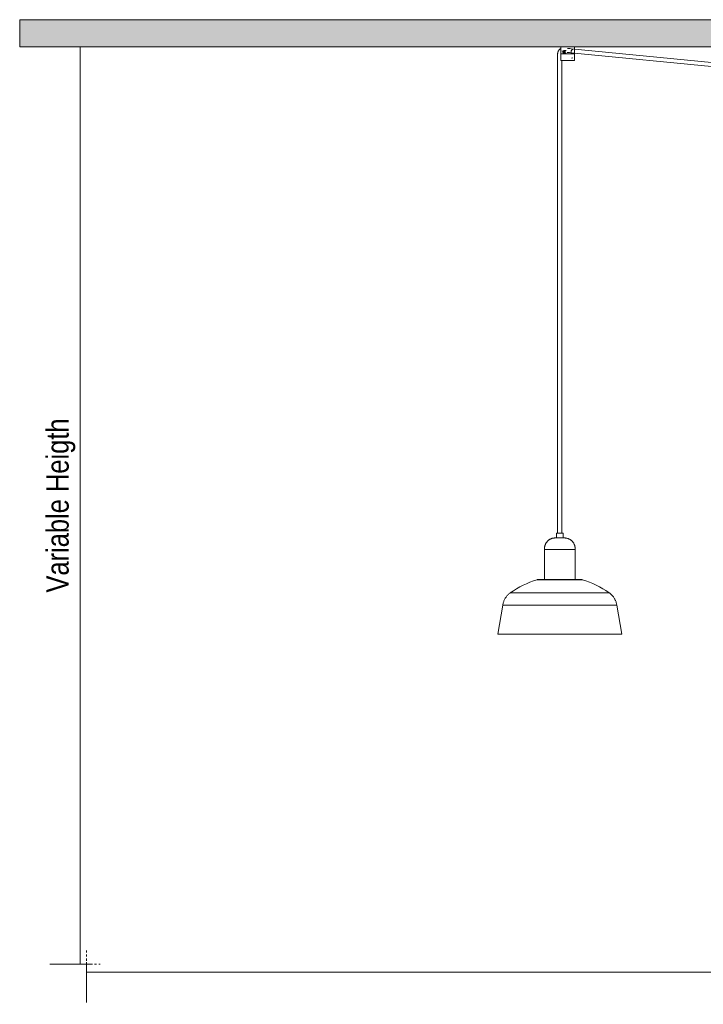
# Model space of a CAD drawing. Header units: millimetres. Extents: x 5395 to 9802, y 579 to 7363.
# Tile 1 of 5: x 5395 to 6409, y 579 to 2041. Entities that reach past the tile are written whole.
import ezdxf

# ---------------------------------------------------------------- set-up
doc = ezdxf.new("R2010")
doc.units = ezdxf.units.MM
doc.linetypes.add('Dash', pattern=[6, 3, -3])
for name, color, linetype, lineweight in [('Cotas', 7, 'Continuous', 9), ('Cotas-15', 7, 'Continuous', 9), ('Luminarias', 7, 'Continuous', 20), ('Techos', 7, 'Continuous', 9)]:
    doc.layers.add(name, color=color, linetype=linetype, lineweight=lineweight)
doc.layers.add('Lighthing Fixture Dim Grey Dash', color=7, linetype='Dash', lineweight=9, true_color=0xd2d2d2)
doc.styles.add('Arial Narrow', font='ARIALN.TTF', dxfattribs={"height": 33})
doc.dimstyles.new('FARO_-_2_2mm_Arial_Narrow_mm_Inch_Left', dxfattribs={"dimscale": 304.8, "dimtxt": 33.773222, "dimasz": 0, "dimexe": 0.147638, "dimexo": 0.0625, "dimgap": 0.024606, "dimtad": 1, "dimdec": 0, "dimzin": 0, "dimdsep": 46, "dimtxsty": 'Arial Narrow', "dimblk1": 'NONE', "dimblk2": 'NONE', "dimsah": 1, "dimcen": 0.09, "dimadec": 0, "dimazin": 0, "dimtfac": 1, "dimtdec": 4, "dimtix": 1, "dimtmove": 0, "dimatfit": 3, "dimfxl": 0.049213, "dimfxlon": 1, "dimtvp": 1, "dimtolj": 1, "dimtzin": 0, "dimarcsym": 2})

# ---------------------------------------------------------------- blocks, each defined once
blk = doc.blocks.new('20340-116-3L - 62804-3L LANG Black pendant lamp 3L-856782-Alzado_PDF')
at = {"layer": 'Luminarias', "lineweight": 9}
for p, q in [((6192.9, 1989.5), (6192.9, 1983.8)), ((6197.4, 1989.3), (6197.4, 1979.8)), ((6197.7, 2000), (6197.7, 1990)), ((6197.7, 1990), (6212.9, 1990)), ((6197.8, 1992.7), (6197.8, 1990)), ((6200, 1989.8), (6200.1, 1989.8)), ((6200.6, 1993.3), (6201.9, 1994.4)), ((6201.1, 1991.5), (6200.6, 1993.3)), ((6200.6, 1993.3), (6201.5, 1993.3)), ((6200.8, 1990), (6200.8, 1989.7)), ((6201.9, 1991.5), (6201.1, 1991.5)), ((6202.3, 1994), (6201.5, 1993.3)), ((6201.5, 1993.3), (6202, 1991.5)), ((6201.5, 1989.8), (6202.2, 1989.8)), ((6205.7, 1994.8), (6201.9, 1994.8)), ((6201.9, 1994.4), (6203.1, 1993.3)), ((6202.5, 1991.5), (6201.9, 1991.5)), ((6201.9, 1990.8), (6205.7, 1990.8)), ((6203.1, 1993.3), (6202.6, 1991.5)), ((6202.6, 1991.5), (6203.5, 1991.5)), ((6203.5, 1991.5), (6203.6, 1991.7)), ((6204.7, 1989.8), (6205.1, 1989.8)), ((6211.1, 1997.6), (6207.3, 1997.9)), ((6207.4, 1992), (6470.8, 1966.2)), ((6471.4, 1972.2), (6208, 1997.9)), ((6209.9, 1989.7), (6209.9, 1990)), ((6212.3, 1989.8), (6214.2, 1989.8)), ((6212.9, 1990), (6212.9, 1992.7)), ((6214.2, 1989.8), (6215.5, 1989.8)), ((6214.6, 1990), (6214.6, 1989.7)), ((6217.7, 1990), (6214.6, 1990)), ((6217.7, 1990), (6217.7, 2000)), ((6217.7, 1991), (6217.7, 1990)), ((6217.7, 1990), (6217.7, 1990)), ((6218, 1979.8), (6218, 1989.3)), ((6192.9, 1983.8), (6192.9, 1278.5)), ((6216.4, 1979.8), (6197.4, 1979.8)), ((6198.9, 1278.5), (6198.9, 1979.8)), ((6213.6, 1983.2), (6215.5, 1983.8)), ((6218, 1979.8), (6216.4, 1979.8)), ((6191.1, 1278.5), (6191.1, 1271.5)), ((6196.5, 1278.5), (6191.1, 1278.5)), ((6201.1, 1278.5), (6196.5, 1278.5)), ((6201.1, 1271.5), (6201.1, 1278.5)), ((6173.3, 1254.5), (6173.3, 1209.9)), ((6198.3, 1254.5), (6173.3, 1254.5)), ((6218.8, 1254.5), (6198.3, 1254.5)), ((6218.8, 1209.9), (6218.8, 1254.5)), ((6162.8, 1209.5), (6199.3, 1209.5)), ((6173.4, 1209.9), (6173.3, 1209.9)), ((6199.3, 1209.5), (6229.5, 1209.5)), ((6203.1, 1190), (6123, 1190)), ((6269.4, 1190), (6203.1, 1190)), ((6111.6, 1171.9), (6104.1, 1128.9)), ((6204.2, 1171.9), (6111.6, 1171.9)), ((6280.5, 1171.9), (6204.2, 1171.9)), ((6288.1, 1128.9), (6280.5, 1171.9)), ((6204.9, 1128.9), (6104.1, 1128.9)), ((6288.1, 1128.9), (6204.9, 1128.9))]:
    blk.add_line(p, q, dxfattribs=at)
at = {"layer": 'Luminarias', "lineweight": 9, "flags": 128}
for points in [[(6198, 1997.9), (6197.7, 1997.8), (6197.4, 1997.6), (6197.1, 1997.5), (6196.8, 1997.3), (6196.6, 1997.1), (6196.3, 1996.9), (6196, 1996.6), (6195.8, 1996.4), (6195.5, 1996.2), (6195.3, 1995.9), (6195.1, 1995.7), (6194.8, 1995.4), (6194.6, 1995.1), (6194.5, 1994.9), (6194.3, 1994.6), (6194.1, 1994.3), (6193.9, 1994), (6193.8, 1993.7), (6193.7, 1993.4), (6193.5, 1993), (6193.4, 1992.7), (6193.3, 1992.4), (6193.2, 1992.1), (6193.1, 1991.7), (6193.1, 1991.4), (6193, 1991.1), (6193, 1990.7), (6192.9, 1990.4), (6192.9, 1990), (6192.9, 1989.7), (6192.9, 1989.5)], [(6197.4, 1989.3), (6197.4, 1989.3), (6197.4, 1989.3), (6197.4, 1989.3), (6197.5, 1989.3), (6197.5, 1989.4), (6197.5, 1989.4), (6197.5, 1989.4), (6197.5, 1989.4), (6197.5, 1989.4), (6197.5, 1989.5), (6197.5, 1989.5), (6197.5, 1989.5), (6197.5, 1989.5), (6197.5, 1989.5), (6197.5, 1989.6), (6197.5, 1989.6), (6197.6, 1989.6), (6197.6, 1989.6), (6197.6, 1989.6), (6197.6, 1989.6), (6197.6, 1989.6), (6197.6, 1989.7), (6197.6, 1989.7), (6197.7, 1989.7), (6197.7, 1989.7), (6197.7, 1989.7), (6197.7, 1989.7), (6197.7, 1989.7), (6197.7, 1989.7), (6197.8, 1989.7), (6197.8, 1989.7), (6197.8, 1989.8), (6197.8, 1989.8), (6197.8, 1989.8), (6197.9, 1989.8), (6197.9, 1989.8), (6197.9, 1989.8), (6197.9, 1989.8), (6197.9, 1989.8), (6198, 1989.8)], [(6215.9, 1989.8), (6215.7, 1989.8), (6215.5, 1989.8), (6215.2, 1989.8), (6215, 1989.8), (6214.7, 1989.8), (6214.4, 1989.8), (6214.1, 1989.8), (6213.8, 1989.8), (6213.5, 1989.8), (6213.2, 1989.8), (6212.9, 1989.8), (6212.5, 1989.8), (6212.2, 1989.8), (6211.8, 1989.8), (6211.5, 1989.8), (6211.1, 1989.8), (6210.7, 1989.8), (6210.4, 1989.8), (6210, 1989.8), (6209.6, 1989.8), (6209.2, 1989.8), (6208.8, 1989.8), (6208.4, 1989.8), (6208, 1989.8), (6207.7, 1989.8), (6207.3, 1989.8), (6206.9, 1989.8), (6206.5, 1989.8), (6206.1, 1989.8), (6205.7, 1989.8), (6205.3, 1989.8), (6205, 1989.8), (6204.6, 1989.8), (6204.2, 1989.8), (6203.9, 1989.8), (6203.5, 1989.8), (6203.1, 1989.8), (6202.8, 1989.8), (6202.5, 1989.8), (6202.1, 1989.8), (6201.8, 1989.8), (6201.5, 1989.8), (6201.2, 1989.8), (6200.9, 1989.8), (6200.7, 1989.8), (6200.4, 1989.8), (6200.1, 1989.8), (6199.9, 1989.8), (6199.7, 1989.8), (6199.5, 1989.8), (6199.3, 1989.8), (6199.1, 1989.8), (6198.9, 1989.8), (6198.7, 1989.8), (6198.6, 1989.8), (6198.5, 1989.8), (6198.3, 1989.8), (6198.2, 1989.8), (6198.2, 1989.8), (6198.1, 1989.8), (6198, 1989.8), (6198, 1989.8), (6198, 1989.8), (6198, 1989.8)], [(6198, 1989.8), (6198, 1989.8), (6198, 1989.8), (6198, 1989.8), (6198.1, 1989.8), (6198.1, 1989.8), (6198.2, 1989.8), (6198.3, 1989.8), (6198.4, 1989.8), (6198.6, 1989.8), (6198.7, 1989.8), (6198.9, 1989.8), (6199.1, 1989.8), (6199.2, 1989.8), (6199.4, 1989.8), (6199.5, 1989.8)], [(6198.9, 1989.6), (6198.9, 1989.8), (6198.9, 1989.9), (6198.9, 1990)], [(6199.5, 1989.8), (6199.8, 1989.8), (6200, 1989.8), (6200.2, 1989.8)], [(6207, 1991.9), (6208.9, 1991.8), (6210.4, 1991.6)], [(6214.6, 1989.8), (6214.8, 1989.8), (6215.1, 1989.8), (6215.3, 1989.8)], [(6215.6, 1989.8), (6215.8, 1989.8), (6216, 1989.8), (6216.2, 1989.8), (6216.4, 1989.8), (6216.6, 1989.8), (6216.7, 1989.8), (6216.9, 1989.8), (6217, 1989.8), (6217.1, 1989.8), (6217.2, 1989.8), (6217.3, 1989.8), (6217.4, 1989.8), (6217.5, 1989.8), (6217.5, 1989.8), (6217.5, 1989.8), (6217.5, 1989.8)], [(6217.5, 1989.8), (6217.5, 1989.8), (6217.5, 1989.8), (6217.5, 1989.8), (6217.4, 1989.8), (6217.3, 1989.8), (6217.2, 1989.8), (6217.1, 1989.8), (6217, 1989.8), (6216.9, 1989.8), (6216.8, 1989.8), (6216.6, 1989.8), (6216.4, 1989.8), (6216.2, 1989.8), (6216, 1989.8), (6215.9, 1989.8)], [(6217.5, 1989.8), (6217.5, 1989.8), (6217.6, 1989.8), (6217.6, 1989.8), (6217.6, 1989.8), (6217.6, 1989.8), (6217.6, 1989.8), (6217.7, 1989.8), (6217.7, 1989.7), (6217.7, 1989.7), (6217.7, 1989.7), (6217.7, 1989.7), (6217.8, 1989.7), (6217.8, 1989.7), (6217.8, 1989.7), (6217.8, 1989.7), (6217.8, 1989.7), (6217.8, 1989.7), (6217.9, 1989.6), (6217.9, 1989.6), (6217.9, 1989.6), (6217.9, 1989.6), (6217.9, 1989.6), (6217.9, 1989.6), (6217.9, 1989.6), (6218, 1989.5), (6218, 1989.5), (6218, 1989.5), (6218, 1989.5), (6218, 1989.5), (6218, 1989.5), (6218, 1989.4), (6218, 1989.4), (6218, 1989.4), (6218, 1989.4), (6218, 1989.4), (6218, 1989.3), (6218, 1989.3), (6218, 1989.3), (6218, 1989.3), (6218, 1989.3)], [(6173.3, 1254.5), (6173.3, 1255.2), (6173.3, 1255.8), (6173.3, 1256.5), (6173.3, 1257.1), (6173.4, 1257.7), (6173.5, 1258.4), (6173.7, 1259), (6173.8, 1259.6), (6174, 1260.2), (6174.2, 1260.9), (6174.4, 1261.5), (6174.7, 1262), (6174.9, 1262.6), (6175.2, 1263.2), (6175.6, 1263.7), (6175.9, 1264.3), (6176.3, 1264.8), (6176.6, 1265.3), (6177.1, 1265.8), (6177.5, 1266.3), (6177.9, 1266.8), (6178.4, 1267.2), (6178.9, 1267.7), (6179.4, 1268.1), (6179.9, 1268.5), (6180.4, 1268.8), (6180.9, 1269.2), (6181.5, 1269.5), (6182.1, 1269.8), (6182.6, 1270.1), (6183.2, 1270.3), (6183.8, 1270.6), (6184.4, 1270.8), (6185, 1271), (6185.7, 1271.1), (6186.3, 1271.2), (6186.9, 1271.4), (6187.6, 1271.4), (6188.2, 1271.5), (6188.8, 1271.5), (6189.3, 1271.5)], [(6196.7, 1271.5), (6196.4, 1271.5), (6196.2, 1271.5), (6195.9, 1271.5), (6195.6, 1271.5), (6195.4, 1271.5), (6195.1, 1271.5), (6194.8, 1271.5), (6194.6, 1271.5), (6194.3, 1271.5), (6194, 1271.5), (6193.8, 1271.5), (6193.5, 1271.5), (6193.3, 1271.5), (6193, 1271.5), (6192.8, 1271.5), (6192.6, 1271.5), (6192.3, 1271.5), (6192.1, 1271.5), (6191.9, 1271.5), (6191.7, 1271.5), (6191.5, 1271.5), (6191.3, 1271.5), (6191.1, 1271.5), (6190.9, 1271.5), (6190.8, 1271.5), (6190.6, 1271.5), (6190.4, 1271.5), (6190.3, 1271.5), (6190.2, 1271.5), (6190, 1271.5), (6189.9, 1271.5), (6189.8, 1271.5), (6189.7, 1271.5), (6189.6, 1271.5), (6189.6, 1271.5), (6189.5, 1271.5), (6189.4, 1271.5), (6189.4, 1271.5), (6189.4, 1271.5), (6189.3, 1271.5), (6189.3, 1271.5), (6189.3, 1271.5)], [(6189.3, 1271.5), (6189.3, 1271.5), (6189.3, 1271.5), (6189.4, 1271.5), (6189.4, 1271.5), (6189.5, 1271.5), (6189.5, 1271.5), (6189.6, 1271.5), (6189.7, 1271.5), (6189.8, 1271.5), (6189.9, 1271.5), (6190, 1271.5), (6190.1, 1271.5), (6190.2, 1271.5), (6190.4, 1271.5), (6190.5, 1271.5), (6190.7, 1271.5), (6190.8, 1271.5), (6191, 1271.5), (6191.2, 1271.5), (6191.4, 1271.5), (6191.6, 1271.5), (6191.8, 1271.5), (6192, 1271.5), (6192.2, 1271.5), (6192.4, 1271.5), (6192.7, 1271.5), (6192.9, 1271.5), (6193.1, 1271.5), (6193.4, 1271.5), (6193.6, 1271.5), (6193.9, 1271.5), (6194.1, 1271.5), (6194.4, 1271.5), (6194.7, 1271.5), (6194.9, 1271.5), (6195.2, 1271.5), (6195.4, 1271.5)], [(6195.4, 1271.5), (6195.7, 1271.5), (6196, 1271.5), (6196.2, 1271.5), (6196.5, 1271.5), (6196.8, 1271.5), (6197, 1271.5), (6197.3, 1271.5), (6197.6, 1271.5), (6197.8, 1271.5), (6198.1, 1271.5), (6198.3, 1271.5), (6198.6, 1271.5), (6198.8, 1271.5), (6199.1, 1271.5), (6199.3, 1271.5), (6199.6, 1271.5), (6199.8, 1271.5), (6200, 1271.5), (6200.2, 1271.5), (6200.4, 1271.5), (6200.6, 1271.5), (6200.8, 1271.5), (6201, 1271.5), (6201.2, 1271.5), (6201.4, 1271.5), (6201.5, 1271.5), (6201.7, 1271.5), (6201.8, 1271.5), (6202, 1271.5), (6202.1, 1271.5), (6202.2, 1271.5), (6202.3, 1271.5), (6202.4, 1271.5), (6202.5, 1271.5), (6202.6, 1271.5), (6202.6, 1271.5), (6202.7, 1271.5), (6202.7, 1271.5), (6202.8, 1271.5), (6202.8, 1271.5), (6202.8, 1271.5), (6202.8, 1271.5)], [(6202.8, 1271.5), (6202.8, 1271.5), (6202.8, 1271.5), (6202.8, 1271.5), (6202.7, 1271.5), (6202.7, 1271.5), (6202.6, 1271.5), (6202.6, 1271.5), (6202.5, 1271.5), (6202.4, 1271.5), (6202.3, 1271.5), (6202.2, 1271.5), (6202.1, 1271.5), (6201.9, 1271.5), (6201.8, 1271.5), (6201.6, 1271.5), (6201.5, 1271.5), (6201.3, 1271.5), (6201.1, 1271.5), (6201, 1271.5), (6200.8, 1271.5), (6200.6, 1271.5), (6200.4, 1271.5), (6200.2, 1271.5), (6199.9, 1271.5), (6199.7, 1271.5), (6199.5, 1271.5), (6199.2, 1271.5), (6199, 1271.5), (6198.8, 1271.5), (6198.5, 1271.5), (6198.3, 1271.5), (6198, 1271.5), (6197.7, 1271.5), (6197.5, 1271.5), (6197.2, 1271.5), (6196.9, 1271.5), (6196.7, 1271.5)], [(6202.8, 1271.5), (6203.5, 1271.5), (6204.1, 1271.5), (6204.7, 1271.4), (6205.4, 1271.3), (6206, 1271.2), (6206.6, 1271.1), (6207.3, 1270.9), (6207.9, 1270.7), (6208.5, 1270.5), (6209.1, 1270.3), (6209.7, 1270), (6210.2, 1269.7), (6210.8, 1269.4), (6211.3, 1269.1), (6211.9, 1268.7), (6212.4, 1268.4), (6212.9, 1268), (6213.4, 1267.6), (6213.9, 1267.1), (6214.3, 1266.7), (6214.8, 1266.2), (6215.2, 1265.7), (6215.6, 1265.2), (6216, 1264.7), (6216.3, 1264.2), (6216.7, 1263.6), (6217, 1263), (6217.3, 1262.5), (6217.5, 1261.9), (6217.8, 1261.3), (6218, 1260.7), (6218.2, 1260.1), (6218.4, 1259.5), (6218.5, 1258.8), (6218.6, 1258.2), (6218.7, 1257.6), (6218.8, 1256.9), (6218.8, 1256.3), (6218.9, 1255.7), (6218.9, 1255), (6218.8, 1254.5)], [(6122.7, 1190), (6127.3, 1193.1), (6132, 1196), (6136.8, 1198.7), (6141.7, 1201.3), (6146.7, 1203.6), (6151.8, 1205.8), (6157, 1207.7), (6162.2, 1209.4), (6162.6, 1209.5)], [(6162.6, 1209.5), (6162.9, 1209.6), (6163.2, 1209.7), (6163.5, 1209.8), (6163.8, 1209.8), (6164.2, 1209.8), (6164.5, 1209.9), (6164.8, 1209.9), (6164.9, 1209.9)], [(6199.1, 1209.9), (6197.8, 1209.9), (6196.6, 1209.9), (6195.3, 1209.9), (6194.1, 1209.9), (6192.8, 1209.9), (6191.6, 1209.9), (6190.4, 1209.9), (6189.2, 1209.9), (6188, 1209.9), (6186.8, 1209.9), (6185.6, 1209.9), (6184.4, 1209.9), (6183.3, 1209.9), (6182.1, 1209.9), (6181, 1209.9), (6180, 1209.9), (6178.9, 1209.9), (6177.9, 1209.9), (6176.9, 1209.9), (6175.9, 1209.9), (6175, 1209.9), (6174.1, 1209.9), (6173.2, 1209.9), (6172.4, 1209.9), (6171.6, 1209.9), (6170.9, 1209.9), (6170.2, 1209.9), (6169.5, 1209.9), (6168.9, 1209.9), (6168.3, 1209.9), (6167.7, 1209.9), (6167.2, 1209.9), (6166.8, 1209.9), (6166.4, 1209.9), (6166.1, 1209.9), (6165.7, 1209.9), (6165.5, 1209.9), (6165.3, 1209.9), (6165.1, 1209.9), (6165, 1209.9), (6165, 1209.9), (6164.9, 1209.9)], [(6164.9, 1209.9), (6165, 1209.9), (6165, 1209.9), (6165.2, 1209.9), (6165.3, 1209.9), (6165.6, 1209.9), (6165.8, 1209.9), (6166.2, 1209.9), (6166.5, 1209.9), (6166.9, 1209.9), (6167.4, 1209.9), (6167.9, 1209.9), (6168.5, 1209.9), (6169.1, 1209.9), (6169.7, 1209.9), (6170.4, 1209.9), (6171.1, 1209.9), (6171.9, 1209.9), (6172.7, 1209.9), (6173.4, 1209.9)], [(6227.2, 1209.9), (6227.2, 1209.9), (6227.1, 1209.9), (6227, 1209.9), (6226.8, 1209.9), (6226.6, 1209.9), (6226.3, 1209.9), (6226, 1209.9), (6225.6, 1209.9), (6225.2, 1209.9), (6224.7, 1209.9), (6224.2, 1209.9), (6223.7, 1209.9), (6223.1, 1209.9), (6222.4, 1209.9), (6221.8, 1209.9), (6221, 1209.9), (6220.3, 1209.9), (6219.5, 1209.9), (6218.6, 1209.9), (6217.7, 1209.9), (6216.8, 1209.9), (6215.9, 1209.9), (6214.9, 1209.9), (6213.9, 1209.9), (6212.9, 1209.9), (6211.8, 1209.9), (6210.7, 1209.9), (6209.6, 1209.9), (6208.5, 1209.9), (6207.3, 1209.9), (6206.2, 1209.9), (6205, 1209.9), (6203.8, 1209.9), (6202.6, 1209.9), (6201.4, 1209.9), (6200.1, 1209.9), (6199.1, 1209.9)], [(6218.7, 1209.9), (6218.9, 1209.9), (6219.7, 1209.9), (6220.5, 1209.9), (6221.3, 1209.9), (6222, 1209.9), (6222.6, 1209.9), (6223.3, 1209.9), (6223.9, 1209.9), (6224.4, 1209.9), (6224.9, 1209.9), (6225.3, 1209.9), (6225.7, 1209.9), (6226.1, 1209.9), (6226.4, 1209.9), (6226.6, 1209.9), (6226.9, 1209.9), (6227, 1209.9), (6227.1, 1209.9), (6227.2, 1209.9), (6227.2, 1209.9)], [(6227.2, 1209.9), (6227.5, 1209.9), (6227.8, 1209.9), (6228.1, 1209.8), (6228.4, 1209.8), (6228.7, 1209.7), (6229.1, 1209.7), (6229.4, 1209.6), (6229.5, 1209.5)], [(6229.5, 1209.5), (6234.8, 1207.8), (6240, 1205.9), (6245.1, 1203.8), (6250.1, 1201.5), (6255, 1198.9), (6259.8, 1196.2), (6264.5, 1193.3), (6269.1, 1190.2), (6269.4, 1190)], [(6111.6, 1171.9), (6111.8, 1172.9), (6112, 1174), (6112.2, 1175), (6112.5, 1176), (6112.9, 1177), (6113.3, 1178), (6113.7, 1179), (6114.1, 1180), (6114.6, 1181), (6115.2, 1181.9), (6115.7, 1182.8), (6116.3, 1183.7), (6117, 1184.5), (6117.6, 1185.4), (6118.3, 1186.2), (6119.1, 1186.9), (6119.9, 1187.7), (6120.6, 1188.4), (6121.5, 1189.1), (6122.3, 1189.7), (6122.7, 1190)], [(6269.4, 1190), (6270.3, 1189.4), (6271.1, 1188.7), (6272, 1188), (6272.7, 1187.3), (6273.5, 1186.5), (6274.2, 1185.7), (6274.9, 1184.9), (6275.5, 1184), (6276.2, 1183.2), (6276.7, 1182.3), (6277.3, 1181.3), (6277.8, 1180.4), (6278.3, 1179.4), (6278.7, 1178.5), (6279.1, 1177.5), (6279.5, 1176.5), (6279.8, 1175.4), (6280, 1174.4), (6280.3, 1173.4), (6280.5, 1172.3), (6280.5, 1171.9)]]:
    blk.add_lwpolyline(points, dxfattribs=at)
at = {"layer": 'Luminarias', "lineweight": 9}
for start_param, end_param in [(0, 3.141593), (3.141593, 6.283185)]:
    blk.add_ellipse((6201.9, 1992.8), major_axis=(0, 2), ratio=0.836814, start_param=start_param, end_param=end_param, dxfattribs=at)
for points, knots in [([(6197.8, 1997.1), (6197.8, 1997), (6197.7, 1996.5), (6197.6, 1995.9), (6197.7, 1995.1), (6197.8, 1994.6), (6197.9, 1994.4)], [0.2847439, 0.2847439, 0.2847439, 0.2847439, 0.3333333, 0.4444444, 0.5138889, 0.5833333, 0.5833333, 0.5833333, 0.5833333]), ([(6197.9, 1994.5), (6197.9, 1994.3), (6197.9, 1994.1), (6197.8, 1993.8), (6197.8, 1993.3), (6197.8, 1992.9), (6197.8, 1992.7)], [0.7321429, 0.7321429, 0.7321429, 0.7321429, 0.7857143, 0.8392857, 0.8928571, 1, 1, 1, 1]), ([(6202, 1994.8), (6202.1, 1994.8), (6202.3, 1994.8), (6202.5, 1994.8), (6202.8, 1994.7), (6203.1, 1994.6), (6203.4, 1994.3), (6203.7, 1994), (6204, 1993.5), (6204, 1993.1), (6204, 1992.8)], [0.4444444, 0.4444444, 0.4444444, 0.4444444, 0.5138889, 0.5486111, 0.5833333, 0.6527778, 0.7222222, 0.7916667, 0.8611111, 1, 1, 1, 1]), ([(6204, 1992.8), (6204, 1992.7), (6204, 1992.4), (6203.9, 1992.1), (6203.8, 1991.8), (6203.6, 1991.5), (6203.4, 1991.3), (6203.1, 1991.1), (6202.8, 1990.9), (6202.5, 1990.8), (6202.2, 1990.8), (6202.1, 1990.8), (6202, 1990.8)], [0, 0, 0, 0, 0.0555556, 0.1111111, 0.1666667, 0.2222222, 0.2777778, 0.3333333, 0.3888889, 0.4444444, 0.5138889, 0.5486111, 0.5486111, 0.5486111, 0.5486111]), ([(6212.9, 1992.7), (6212.9, 1993), (6213, 1993.6), (6213.4, 1994.9), (6214.2, 1996), (6214.9, 1996.6), (6215.2, 1996.8)], [0, 0, 0, 0, 0.1428571, 0.2857143, 0.5714286, 0.7857143, 0.7857143, 0.7857143, 0.7857143])]:
    blk.add_open_spline(points, degree=3, knots=knots, dxfattribs=at)
for points in [[(6200.8, 1993.5), (6200.8, 1993.6), (6200.9, 1993.8), (6201, 1994.1), (6201.2, 1994.3), (6201.4, 1994.5), (6201.6, 1994.6), (6201.7, 1994.7)], [(6201.8, 1990.9), (6201.7, 1990.9), (6201.5, 1991), (6201.2, 1991.3), (6201, 1991.6), (6200.9, 1991.8), (6200.8, 1992)]]:
    blk.add_open_spline(points, degree=3, dxfattribs=at)
blk = doc.blocks.new('DIMBLOCK1-Alzado_PDF')
at = {"layer": 'Cotas-15', "color": 251, "true_color": 0x5b5b5b}
for p, q in [((5494.1, 627.2), (5494.1, 642.2)), ((7694.1, 627.2), (7694.1, 642.2)), ((5494.1, 627.2), (7694.1, 627.2)), ((5494.1, 627.2), (5494.1, 582.2)), ((7694.1, 627.2), (7694.1, 582.2))]:
    blk.add_line(p, q, dxfattribs=at)
at = {"layer": 'Cotas-15', "color": 0, "insert": (6462, 677.3), "char_height": 33, "width": 317.147, "attachment_point": 1, "line_spacing_factor": 0.974696, "style": 'Arial Narrow'}
blk.add_mtext('Variable Lenght', dxfattribs=at)
blk = doc.blocks.new('_None')
blk = doc.blocks.new('DIMBLOCK2-Alzado_PDF')
at = {"layer": 'Cotas-15', "color": 251, "true_color": 0x5b5b5b}
for p, q in [((5484.8, 2000), (5439.8, 2000)), ((5484.8, 639.2), (5484.8, 2000)), ((5484.8, 2000), (5499.8, 2000)), ((5484.8, 639.2), (5439.8, 639.2)), ((5484.8, 639.2), (5499.8, 639.2))]:
    blk.add_line(p, q, dxfattribs=at)
at = {"layer": 'Cotas-15', "color": 0, "insert": (5434.6, 1190.4), "char_height": 33, "width": 310.07, "attachment_point": 1, "rotation": 90, "line_spacing_factor": 0.974696, "style": 'Arial Narrow'}
blk.add_mtext('Variable Heigth', dxfattribs=at)

msp = doc.modelspace()

# ---------------------------------------------------------------- hatches: boundary and pattern name
at = {"layer": 'Techos', "true_color": 0xe8e8e8}
msp.add_hatch(color=254, dxfattribs=at).paths.add_polyline_path([(6593.8, 2000), (7795, 2000), (7795, 2040.5), (5395, 2040.5), (5395, 2000), (6593.6, 2000)])

# ---------------------------------------------------------------- linework, layer by layer
at = {"layer": 'Lighthing Fixture Dim Grey Dash'}
for p, q in [((5494.1, 659.2), (5494.1, 639.2)), ((5494.1, 639.2), (5514.1, 639.2))]:
    msp.add_line(p, q, dxfattribs=at)
at = {"layer": 'Techos'}
for p, q in [((5395, 2040.5), (7795, 2040.5)), ((5395, 2040.5), (5395, 2000)), ((6584.1, 2000), (5395, 2000))]:
    msp.add_line(p, q, dxfattribs=at)

# ---------------------------------------------------------------- block references
at = {"layer": 'Luminarias', "lineweight": 9}
msp.add_blockref('20340-116-3L - 62804-3L LANG Black pendant lamp 3L-856782-Alzado_PDF', (0, 0), dxfattribs=at)

# ---------------------------------------------------------------- dimensions: what is measured, and where the dimension line sits
at = {"layer": 'Cotas', "color": 251, "true_color": 0x5b5b5b}
dim = msp.add_linear_dim(base=(5484.8, 2000), p1=(5499.8, 639.2), p2=(5499.8, 2000), angle=90, text='Variable Heigth', dimstyle='FARO_-_2_2mm_Arial_Narrow_mm_Inch_Left', override={"dimpost": '<>', "dimfxl": 1360.84377}, dxfattribs=at)
dim.commit()
dim.dimension.update_dxf_attribs({"geometry": 'DIMBLOCK2-Alzado_PDF', "text_midpoint": (5455.9, 1319.6)})
dim = msp.add_linear_dim(base=(7694.1, 627.2), p1=(5494.1, 642.2), p2=(7694.1, 642.2), text='Variable Lenght', dimstyle='FARO_-_2_2mm_Arial_Narrow_mm_Inch_Left', override={"dimpost": '<>', "dimfxl": 2200.000497}, dxfattribs=at)
dim.commit()
dim.dimension.update_dxf_attribs({"geometry": 'DIMBLOCK1-Alzado_PDF', "text_midpoint": (6594.1, 656)})

doc.saveas('drawing.dxf')
